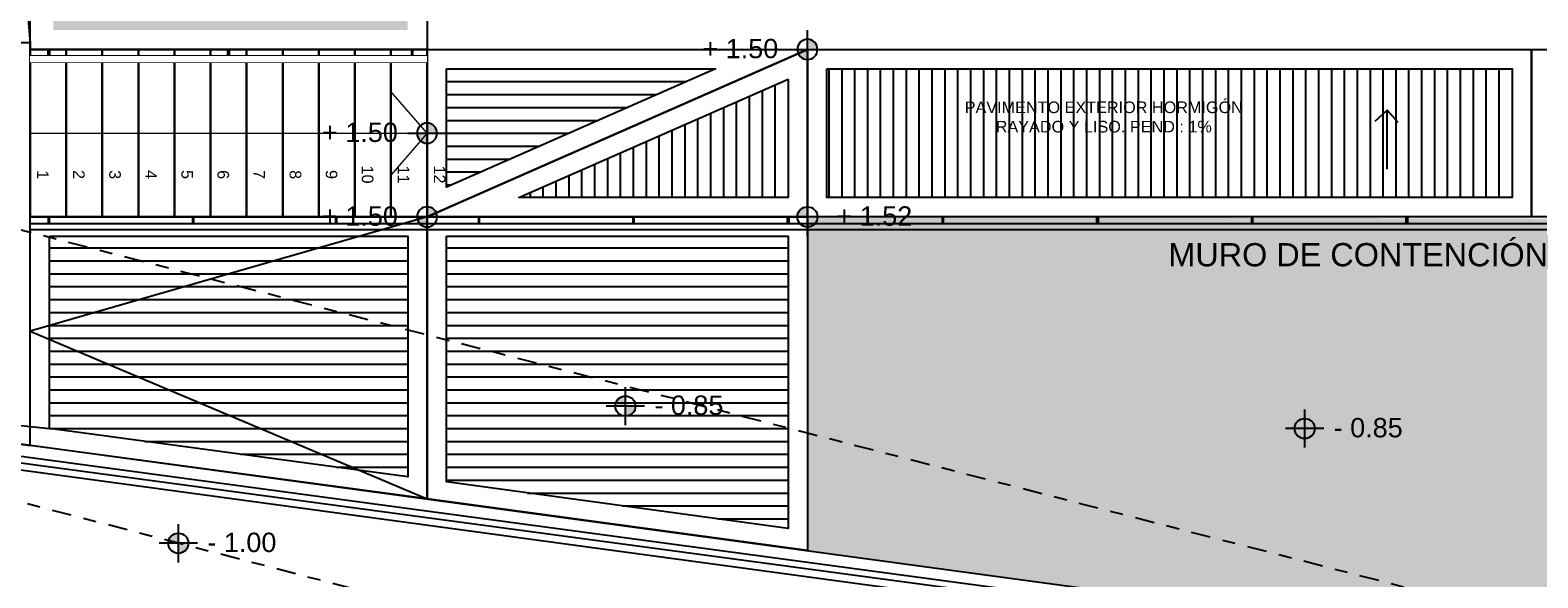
# Model space of a CAD drawing. Header units: metres. Extents: x -4243 to 4656, y 1445 to 4258.
# Tile 5 of 42: x 4456.05 to 4467.75, y 1563.64 to 1567.89. Entities that reach past the tile are written whole.
import ezdxf

# ---------------------------------------------------------------- set-up
doc = ezdxf.new("R2010")
doc.units = ezdxf.units.M
doc.header["$LTSCALE"] = 0.3
doc.set_wipeout_variables(frame=1)
doc.linetypes.add('DASHDOT', pattern=[1, 0.5, -0.25, 0, -0.25])
doc.layers.add('04 gris', color=252, linetype='Continuous', lineweight=13)
doc.layers.add('A_PAVIMENTO EXT_', color=254, linetype='Continuous', lineweight=9)
for name, color, linetype in [('A HERRERÍA', 4, 'Continuous'), ('A PAVIMENTO', 253, 'Continuous'), ('A PROYECCION', 8, 'Continuous'), ('A TABIQUE', 2, 'Continuous'), ('LÍMITE PADRÓN_RETIROS', 241, 'Continuous'), ('MURO_CONTENCIÓN', 2, 'Continuous'), ('TXT', 3, 'Continuous'), ('TXT 1.100', 3, 'Continuous'), ('TXT COTA', 3, 'Continuous')]:
    doc.layers.add(name, color=color, linetype=linetype)
doc.styles.add('arial', font='arial.ttf')
doc.styles.add('TXT-ANOT', font='arial.ttf')
pattern_1 = [(360, (0, 0), (1e-16, 0.1), [])]

# ---------------------------------------------------------------- blocks, each defined once
blk = doc.blocks.new('NIVEL')
h = blk.add_hatch(color=256)
h.paths.add_polyline_path([(0, 0.078, 0.414214), (-0.078, 0), (0, 0)])
h.paths.add_polyline_path([(0.078, 0), (0, 0), (0, -0.078, 0.414214)])
for p, q in [((0, -0.148), (0, 0.148)), ((0.148, 0), (-0.148, 0))]:
    blk.add_line(p, q)
blk.add_circle((0, 0), 0.0782)
at = {"style": 'arial'}
blk.add_attdef('NIVEL', (0.225, -0.068), '', height=0.15, dxfattribs=at)
blk = doc.blocks.new('Reguera 1')
at = {"layer": 'A HERRERÍA', "color": 252}
blk.add_lwpolyline([(3.426, 0.001), (-10.262, 0.001), (-10.262, -0.899), (3.426, -0.899)], close=True, dxfattribs=at)
blk = doc.blocks.new('FLECHA')
at = {"layer": 'TXT', "ltscale": 0.3}
for points in [[(2941.578, 1071.659), (2941.578, 1071.202)], [(2941.486, 1071.286), (2941.578, 1071.202), (2941.661, 1071.293)]]:
    blk.add_lwpolyline(points, dxfattribs=at)
blk = doc.blocks.new('Terreno aeroparque')
at = {"layer": 'LÍMITE PADRÓN_RETIROS', "linetype": 'DASHDOT'}
blk.add_line((9.032, -39.925), (-57.367, -22.8), dxfattribs=at)
blk.add_lwpolyline([(-49.894, -3.51), (-46.341, 0), (0, 0), (1.034, -40.092), (-49.249, -26.985), (-49.894, -3.51)], dxfattribs=at)
blk = doc.blocks.new('Escalera')
for points in [[(0, 0), (0.28, 0), (0.28, -1.299), (0, -1.299)], [(0.28, 0), (0.56, 0), (0.56, -1.299), (0.28, -1.299)], [(0.56, 0), (0.84, 0), (0.84, -1.299), (0.56, -1.299)], [(0.84, 0), (1.12, 0), (1.12, -1.299), (0.84, -1.299)], [(1.12, 0), (1.4, 0), (1.4, -1.299), (1.12, -1.299)], [(1.4, 0), (1.68, 0), (1.68, -1.299), (1.4, -1.299)], [(1.96, 0), (2.24, 0), (2.24, -1.299), (1.96, -1.299)], [(2.24, 0), (2.52, 0), (2.52, -1.299), (2.24, -1.299)], [(2.52, 0), (2.8, 0), (2.8, -1.299), (2.52, -1.299)], [(2.8, 0), (3.08, 0), (3.08, -1.299), (2.8, -1.299)], [(1.68, 0), (1.96, 0), (1.96, -1.299), (1.68, -1.299)]]:
    blk.add_lwpolyline(points, close=True)
at = {"layer": '04 gris'}
for p, q in [((3.08, -0.649), (2.8, -0.325)), ((0, -0.649), (3.08, -0.649)), ((3.08, -0.649), (2.8, -0.974))]:
    blk.add_line(p, q, dxfattribs=at)
at = {"layer": 'TXT', "ltscale": 0.3, "char_height": 0.09, "width": 0.3164, "attachment_point": 5, "rotation": 270.0116, "style": 'TXT-ANOT'}
for s, insert in [('10', (2.618, -0.97)), ('11', (2.898, -0.97)), ('12', (3.178, -0.97)), ('1', (0.098, -0.971)), ('2', (0.378, -0.97)), ('3', (0.658, -0.971)), ('4', (0.938, -0.97)), ('5', (1.218, -0.97)), ('6', (1.498, -0.971)), ('7', (1.778, -0.97)), ('8', (2.058, -0.971)), ('9', (2.338, -0.97))]:
    blk.add_mtext(s, dxfattribs=dict(at, insert=insert))
blk = doc.blocks.new('Pasamanos escalera')
at = {"layer": 'A HERRERÍA'}
for points in [[(0.14, 0), (0.15, 0), (0.15, -0.05), (0.14, -0.05)], [(1.535, 0), (1.545, 0), (1.545, -0.05), (1.535, -0.05)], [(2.969, 0), (2.959, 0), (2.959, -0.05), (2.969, -0.05)], [(0, -0.05), (3.08, -0.05), (3.08, -0.1), (0, -0.1)]]:
    blk.add_lwpolyline(points, close=True, dxfattribs=at)
blk.add_wipeout([(0, -0.05), (3.08, -0.05), (3.08, -0.1), (0, -0.1)]).dxf.layer = 'A HERRERÍA'

msp = doc.modelspace()

# ---------------------------------------------------------------- hatches: boundary and pattern name
at = {"layer": 'A PAVIMENTO'}
h = msp.add_hatch(dxfattribs=at)
h.set_pattern_fill('_USER', color=256, scale=0.1, pattern_type=0)
h.set_pattern_definition([(360, (4459.2812, 1567.58929), (1e-16, 0.1), [])])
h.paths.add_polyline_path([(4459.28119, 1567.58929), (4461.36964, 1567.58929), (4459.2812, 1566.67065)])
h = msp.add_hatch(dxfattribs=at)
h.set_pattern_fill('_USER', color=256, scale=0.1, angle=-270, pattern_type=0)
h.set_pattern_definition([(90, (4467.55128, 1567.58929), (-0.1, 9e-17), [])])
h.paths.add_polyline_path([(4462.2332, 1567.58929), (4467.55128, 1567.58929), (4467.55128, 1566.5908), (4462.2332, 1566.5908)])
h = msp.add_hatch(dxfattribs=at)
h.set_pattern_fill('_USER', color=256, scale=0.1, angle=-270, pattern_type=0)
h.set_pattern_definition([(90, (4461.9332, 1566.5908), (-0.1, 9e-17), [])])
h.paths.add_polyline_path([(4461.9332, 1567.50944), (4461.9332, 1566.5908), (4459.84475, 1566.5908)])
h = msp.add_hatch(dxfattribs=at)
h.set_pattern_fill('_USER', color=256, scale=0.1, pattern_type=0)
h.set_pattern_definition(pattern_1)
h.paths.add_polyline_path([(4456.2012, 1566.2908), (4458.9812, 1566.2908), (4458.9812, 1564.42594), (4456.2012, 1564.79926)])
h = msp.add_hatch(dxfattribs=at)
h.set_pattern_fill('_USER', color=256, scale=0.1, pattern_type=0)
h.set_pattern_definition(pattern_1)
h.paths.add_polyline_path([(4459.28119, 1566.2908), (4461.9332, 1566.2908), (4461.9332, 1564.02594), (4459.28119, 1564.38549)])
at = {"layer": 'A_PAVIMENTO EXT_'}
h = msp.add_hatch(dxfattribs=at)
h.set_pattern_fill('AR-CONC', color=252, scale=0.004)
h.set_pattern_definition([(50, (-4e-07, -0.05155), (0.728738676, -0.06375634), [0.0762, -0.8382]), (355, (-4e-07, -0.05155), (-0.14097369, 0.76422738), [0.06096, -0.67056234]), (100.451445, (0.0607, -0.0569), (0.58776499, 0.70047101), [0.06476004, -0.71236098]), (46.1842, (-4e-07, 0.15165), (1.08431616, -0.16816931), [0.1143, -1.2573]), (96.635558, (0.0904, 0.1376), (0.94961654, 0.9897045), [0.0971401, -1.06854243]), (351.18415, (-4e-07, 0.1516), (0.94961654, 0.9897045), [0.09143987, -1.00583893]), (21, (0.1016, 0.10085), (0.606457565, -0.40906079), [0.0762, -0.8382]), (326, (0.1016, 0.10085), (0.24720811, 0.73675186), [0.06096, -0.67056]), (71.451445, (0.15214, 0.06676), (0.85366568, 0.32769108), [0.06476004, -0.71235975]), (37.5, (-4e-07, -0.05155), (0.012354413, 0.338220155), [0, -0.662432, 0, -0.68072, 0, -0.6731]), (7.5, (-4e-07, -0.05155), (0.26727865, 0.4007223), [0, -0.388112, 0, -0.647192, 0, -0.25654]), (327.5, (-0.22657, -0.05155), (0.54236238, -0.022914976), [0, -0.254, 0, -0.79248, 0, -1.05156]), (317.5, (-0.32817, -0.05155), (0.592516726, 0.101705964), [0, -0.3302, 0, -0.526288, 0, -0.74676])])
h.paths.add_polyline_path([(4496.09429, 1592.61769), (4462.48328, 1592.61769), (4462.48329, 1589.66294), (4462.13353, 1589.66294), (4462.13353, 1587.88037), (4466.83362, 1587.88037), (4466.83362, 1590.37486), (4466.62857, 1590.37486), (4466.62857, 1590.77486), (4473.09367, 1590.77486), (4473.09367, 1590.37061), (4472.87353, 1590.37486), (4472.87353, 1587.88037), (4495.14429, 1587.88037), (4495.14429, 1588.93037), (4496.09429, 1588.93037)])
h.paths.add_polyline_path([(4499.509, 1564.50869), (4485.37438, 1564.50869), (4485.37438, 1566.38925), (4462.0832, 1566.4408), (4462.0832, 1563.85423), (4499.65796, 1558.70844)])
h.paths.add_polyline_path([(4459.13117, 1591.51449), (4456.0512, 1591.51449), (4456.0512, 1593.93894), (4459.13117, 1593.93894)])
h.paths.add_polyline_path([(4456.20119, 1568.78922), (4458.9812, 1568.78922), (4458.9812, 1572.14516), (4458.68118, 1572.14516), (4458.6812, 1575.70266), (4458.98119, 1575.70266), (4458.98119, 1579.26016), (4458.68118, 1579.26016), (4458.6812, 1582.86922), (4458.98119, 1582.86922), (4458.9812, 1587.67882), (4456.20119, 1587.67882)])
h.paths.add_polyline_path([(4456.23049, 1568.48766), (4458.98119, 1568.48766), (4458.98119, 1567.88932), (4456.23049, 1567.88932)])

# ---------------------------------------------------------------- linework, layer by layer
at = {"layer": 'A HERRERÍA'}
for p, q in [((4454.39817, 1564.79819), (4499.66931, 1558.70977)), ((4454.48049, 1564.88498), (4499.60898, 1558.76663)), ((4454.28034, 1564.71028), (4499.76478, 1558.54368)), ((4454.34817, 1564.75446), (4499.72081, 1558.65239))]:
    msp.add_line(p, q, dxfattribs=at)
at = {"layer": 'A HERRERÍA', "color": 2}
msp.add_lwpolyline([(4456.05119, 1568.63922), (4459.13119, 1568.63922), (4459.13119, 1567.73932), (4456.05119, 1567.73932)], close=True, dxfattribs=at)
at = {"layer": 'A HERRERÍA', "color": 252}
for points in [[(4456.0512, 1567.79087), (4456.0512, 1566.4408)], [(4459.1312, 1567.79087), (4459.1312, 1566.4408)]]:
    msp.add_lwpolyline(points, dxfattribs=at)
at = {"layer": 'A HERRERÍA'}
for points in [[(4456.1912, 1566.3908), (4456.2012, 1566.3908), (4456.2012, 1566.4408), (4456.1912, 1566.4408)], [(4456.1912, 1566.3908), (4456.2012, 1566.3908), (4456.2012, 1566.4408), (4456.1912, 1566.4408)], [(4457.3106, 1566.3908), (4457.3206, 1566.3908), (4457.3206, 1566.4408), (4457.3106, 1566.4408)], [(4458.42, 1566.3908), (4458.43, 1566.3908), (4458.43, 1566.4408), (4458.42, 1566.4408)], [(4458.42, 1566.39078), (4458.43, 1566.39078), (4458.43, 1566.44078), (4458.42, 1566.44078)], [(4459.5294, 1566.3908), (4459.5394, 1566.3908), (4459.5394, 1566.4408), (4459.5294, 1566.4408)], [(4460.7294, 1566.3908), (4460.7394, 1566.3908), (4460.7394, 1566.4408), (4460.7294, 1566.4408)], [(4461.9294, 1566.4408), (4461.9394, 1566.4408), (4461.9394, 1566.3908), (4461.9294, 1566.3908)], [(4463.1294, 1566.3908), (4463.1394, 1566.3908), (4463.1394, 1566.4408), (4463.1294, 1566.4408)], [(4464.3294, 1566.4408), (4464.3394, 1566.4408), (4464.3394, 1566.3908), (4464.3294, 1566.3908)], [(4465.5294, 1566.3908), (4465.5394, 1566.3908), (4465.5394, 1566.4408), (4465.5294, 1566.4408)], [(4466.7294, 1566.4408), (4466.7394, 1566.4408), (4466.7394, 1566.3908), (4466.7294, 1566.3908)], [(4473.98904, 1566.3408), (4456.0512, 1566.3408), (4456.0512, 1566.3908), (4473.98904, 1566.3908)]]:
    msp.add_lwpolyline(points, close=True, dxfattribs=at)
at = {"layer": 'A PAVIMENTO'}
msp.add_lwpolyline([(4454.48049, 1567.79087), (4455.26584, 1577.08562), (4456.0512, 1567.79087)], dxfattribs=at)
for points in [[(4456.0512, 1567.79087), (4454.48049, 1567.79087), (4454.48049, 1564.88498), (4456.0512, 1564.66806)], [(4459.13119, 1567.73929), (4462.0832, 1567.73929), (4459.1312, 1566.4408)], [(4462.0832, 1567.73929), (4462.0832, 1566.4408), (4459.1312, 1566.4408)], [(4462.0832, 1567.73929), (4467.70128, 1567.73929), (4467.70128, 1566.4408), (4462.0832, 1566.4408)], [(4467.70129, 1567.73925), (4472.21904, 1567.73925), (4472.21904, 1566.4408), (4467.70129, 1566.4408)], [(4459.28119, 1567.58929), (4461.36964, 1567.58929), (4459.2812, 1566.67065)], [(4462.2332, 1567.58929), (4467.55128, 1567.58929), (4467.55128, 1566.5908), (4462.2332, 1566.5908)], [(4461.9332, 1567.50944), (4461.9332, 1566.5908), (4459.84475, 1566.5908)]]:
    msp.add_lwpolyline(points, close=True, dxfattribs=at)
at = {"layer": 'A PROYECCION'}
for points in [[(4459.0312, 1566.4408), (4456.0512, 1566.4408)], [(4459.13119, 1566.4408), (4456.0512, 1565.55443), (4459.13119, 1564.25445)]]:
    msp.add_lwpolyline(points, dxfattribs=at)
for points in [[(4456.0512, 1566.4408), (4459.13119, 1566.4408), (4459.13119, 1564.25445), (4456.0512, 1564.66806)], [(4459.13119, 1566.4408), (4462.0832, 1566.4408), (4462.0832, 1563.85423), (4459.13119, 1564.25445)], [(4456.2012, 1566.2908), (4458.9812, 1566.2908), (4458.9812, 1564.42594), (4456.2012, 1564.79926)], [(4459.28119, 1566.2908), (4461.9332, 1566.2908), (4461.9332, 1564.02594), (4459.28119, 1564.38549)]]:
    msp.add_lwpolyline(points, close=True, dxfattribs=at)
at = {"layer": 'A TABIQUE', "color": 6}
msp.add_line((4455.83144, 1564.83977), (4456.2012, 1564.79926), dxfattribs=at)
at = {"layer": 'MURO_CONTENCIÓN'}
msp.add_lwpolyline([(4494.79429, 1566.4408), (4459.1312, 1566.4408), (4459.13119, 1567.73932)], dxfattribs=at)

# ---------------------------------------------------------------- block references
for name, p in [('Terreno aeroparque', (4498.87958, 1592.86924)), ('Escalera', (4456.05119, 1567.73929))]:
    msp.add_blockref(name, p)
at = {"layer": 'A PAVIMENTO'}
msp.add_blockref('Reguera 1', (4469.39324, 1568.63837), dxfattribs=at)
at = {"layer": 'TXT 1.100'}
ref = msp.add_blockref('NIVEL', (4462.0832, 1567.73929), dxfattribs=dict(at, xscale=-1))
ref.add_attrib('NIVEL', '+ 1.50', (4461.26822, 1567.67105), dxfattribs={"layer": '0', "height": 0.15, "style": 'arial'})
ref = msp.add_blockref('NIVEL', (4459.13119, 1567.09006), dxfattribs=dict(at, xscale=-1))
ref.add_attrib('NIVEL', '+ 1.50', (4458.31622, 1567.02182), dxfattribs={"layer": '0', "height": 0.15, "style": 'arial'})
ref = msp.add_blockref('NIVEL', (4459.13123, 1566.44081), dxfattribs=dict(at, xscale=-1))
ref.add_attrib('NIVEL', '+ 1.50', (4458.31626, 1566.37257), dxfattribs={"layer": '0', "height": 0.15, "style": 'arial'})
for p, values in [((4462.0832, 1566.4408), {'NIVEL': '+ 1.52'}), ((4460.67032, 1564.9739), {'NIVEL': '- 0.85'}), ((4465.94192, 1564.79979), {'NIVEL': '- 0.85'}), ((4457.20122, 1563.91038), {'NIVEL': '- 1.00'})]:
    msp.add_blockref('NIVEL', p, dxfattribs=at).add_auto_attribs(values)
at = {"layer": 'TXT COTA', "xscale": -1.000000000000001, "rotation": 179.9991417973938}
msp.add_blockref('FLECHA', (1525.01946, 2638.5131), dxfattribs=at)

# ---------------------------------------------------------------- texts
at = {"layer": 'TXT', "ltscale": 0.3, "attachment_point": 5, "rotation": 0.011622, "style": 'TXT-ANOT'}
for s, insert, char_height, width in [('PAVIMENTO EXTERIOR HORMIGÓN RAYADO Y LISO. PEND.: 1%', (4464.38278, 1567.21484), 0.09, 2.3034861), ('MURO DE CONTENCIÓN', (4466.35738, 1566.14644), 0.18, 4.6069722)]:
    msp.add_mtext(s, dxfattribs=dict(at, insert=insert, char_height=char_height, width=width))

# ---------------------------------------------------------------- next in the draw order: block references
at = {"layer": 'A HERRERÍA'}
msp.add_blockref('Pasamanos escalera', (4456.05119, 1567.73932), dxfattribs=at)

doc.saveas('drawing.dxf')
